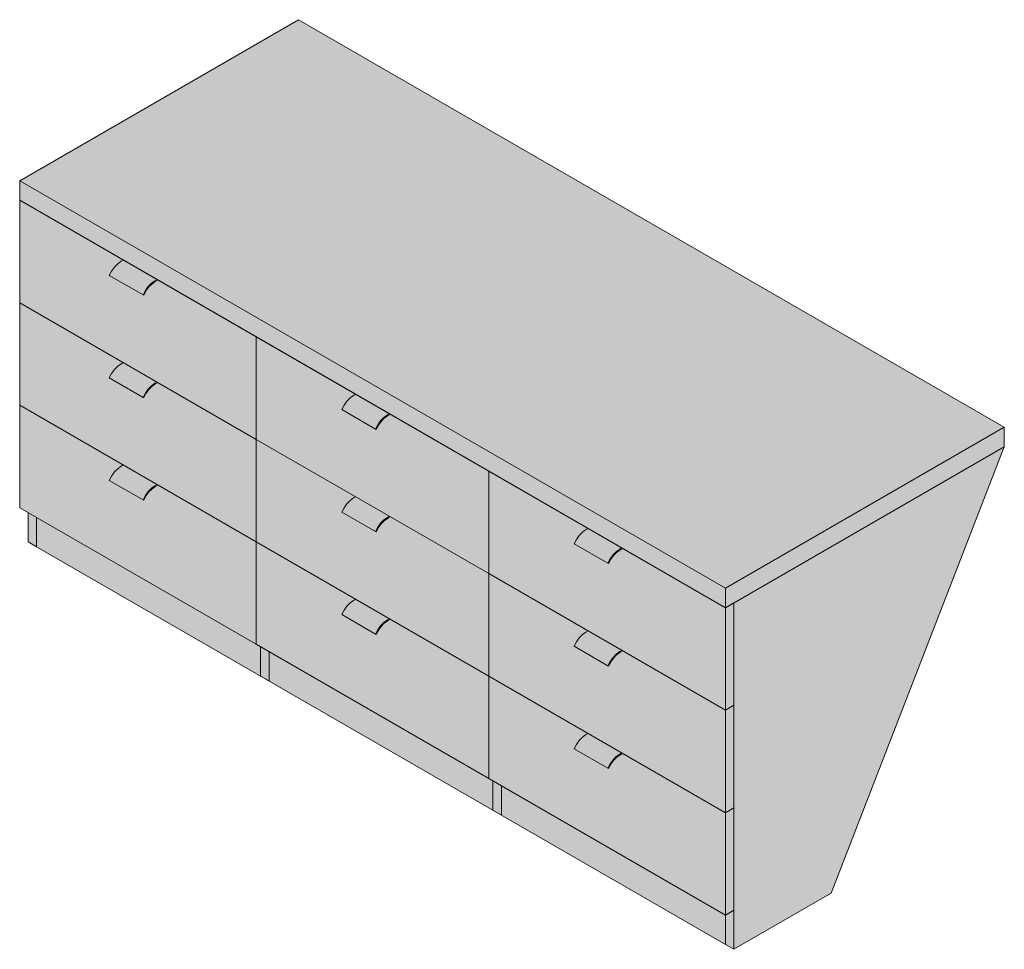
# Model space of a CAD drawing. Header units: centimetres. Extents: x 24498 to 26935, y -4082 to 11853.
# Tile 1 of 4: x 24498 to 24663, y -4082 to -3927. Entities that reach past the tile are written whole.
import ezdxf

# ---------------------------------------------------------------- set-up
doc = ezdxf.new("R2010")
doc.units = ezdxf.units.CM
doc.layers.add('A-GENM', color=13, linetype='Continuous', lineweight=18)

# ---------------------------------------------------------------- blocks, each defined once
blk = doc.blocks.new('FURN_Med_E25-S-10 - E25-S-10-9188936-E25-S-10-1')
at = {"layer": 'A-GENM'}
for points in [[(24616.15, -4021.82), (24662.81, -3994.88), (24544.72, -3926.7), (24498.06, -3953.64), (24600.18, -4012.6)], [(24616.15, -4025.09), (24616.15, -4021.82), (24498.06, -3953.64), (24498.06, -3956.91), (24610.49, -4021.82)], [(24537.66, -3996.92), (24537.66, -3979.77), (24521.05, -3970.18), (24521.05, -3970.34), (24520.69, -3970.54), (24520.11, -3970.97), (24519.57, -3971.55), (24519.19, -3972.09), (24518.83, -3972.77), (24518.71, -3972.75), (24513.05, -3969.49), (24513.43, -3968.75), (24513.91, -3968.09), (24514.46, -3967.53), (24515.03, -3967.12), (24515.39, -3966.91), (24498.06, -3956.91), (24498.06, -3974.06), (24537.51, -3996.83)], [(24518.71, -3972.75), (24519.09, -3972.02), (24519.57, -3971.36), (24520.11, -3970.8), (24520.69, -3970.38), (24515.03, -3967.12), (24514.46, -3967.53), (24513.91, -3968.09), (24513.43, -3968.75), (24513.05, -3969.49), (24517.45, -3972.02)], [(24520.69, -3970.38), (24521.05, -3970.18), (24515.39, -3966.91), (24515.03, -3967.12), (24516.63, -3968.03)], [(24518.83, -3972.77), (24519.23, -3972.02), (24519.74, -3971.36), (24520.25, -3970.86), (24520.85, -3970.45), (24521.05, -3970.34), (24521.05, -3970.18), (24520.46, -3970.54), (24520.11, -3970.8), (24519.49, -3971.46), (24519.06, -3972.09), (24518.71, -3972.75)], [(24537.66, -4014.06), (24537.66, -3996.92), (24521.05, -3987.32), (24521.05, -3987.49), (24520.69, -3987.69), (24520.11, -3988.12), (24519.57, -3988.7), (24519.19, -3989.23), (24518.83, -3989.92), (24518.71, -3989.9), (24513.05, -3986.63), (24513.47, -3985.85), (24513.91, -3985.24), (24514.46, -3984.68), (24515.03, -3984.26), (24515.39, -3984.06), (24498.06, -3974.06), (24498.06, -3991.2), (24537.51, -4013.98)], [(24576.55, -4019.37), (24576.55, -4002.22), (24559.94, -3992.63), (24559.94, -3992.79), (24559.58, -3993), (24559, -3993.43), (24558.46, -3994.01), (24558.08, -3994.54), (24557.72, -3995.23), (24557.6, -3995.2), (24551.95, -3991.94), (24552.33, -3991.21), (24552.8, -3990.54), (24553.35, -3989.99), (24553.93, -3989.57), (24554.28, -3989.36), (24537.66, -3979.77), (24537.66, -3996.92), (24568.85, -4014.92)], [(24518.71, -3989.9), (24519.09, -3989.17), (24519.57, -3988.5), (24520.11, -3987.94), (24520.69, -3987.53), (24515.03, -3984.26), (24514.46, -3984.68), (24513.91, -3985.24), (24513.43, -3985.9), (24513.05, -3986.63), (24517.45, -3989.17)], [(24520.69, -3987.53), (24521.05, -3987.32), (24515.39, -3984.06), (24515.03, -3984.26), (24517.79, -3985.85)], [(24518.83, -3989.92), (24519.23, -3989.17), (24519.74, -3988.5), (24520.25, -3988.01), (24520.85, -3987.6), (24521.05, -3987.49), (24521.05, -3987.32), (24520.46, -3987.69), (24520.11, -3987.94), (24519.49, -3988.61), (24519.06, -3989.23), (24518.71, -3989.9)], [(24557.6, -3995.2), (24557.98, -3994.47), (24558.46, -3993.81), (24559, -3993.25), (24559.58, -3992.83), (24553.93, -3989.57), (24553.35, -3989.99), (24552.8, -3990.54), (24552.33, -3991.21), (24551.95, -3991.94), (24553.93, -3993.08)], [(24559.58, -3992.83), (24559.94, -3992.63), (24554.28, -3989.36), (24553.93, -3989.57), (24558.4, -3992.15)], [(24537.66, -4031.21), (24537.66, -4014.06), (24521.05, -4004.47), (24521.05, -4004.63), (24520.69, -4004.84), (24520.11, -4005.26), (24519.57, -4005.85), (24519.19, -4006.38), (24518.83, -4007.07), (24518.71, -4007.04), (24513.05, -4003.78), (24513.43, -4003.05), (24513.91, -4002.38), (24514.46, -4001.83), (24515.03, -4001.41), (24515.39, -4001.2), (24498.06, -3991.2), (24498.06, -4008.35), (24537.51, -4031.12)], [(24557.72, -3995.23), (24558.12, -3994.47), (24558.63, -3993.81), (24559.13, -3993.32), (24559.58, -3993), (24559.94, -3992.79), (24559.94, -3992.63), (24559.36, -3993), (24559, -3993.25), (24558.4, -3993.89), (24557.95, -3994.54), (24557.6, -3995.2)], [(24616.15, -4025.09), (24662.81, -3998.15), (24662.81, -3994.88), (24616.15, -4021.82)], [(24576.55, -4036.52), (24576.55, -4019.37), (24559.94, -4009.78), (24559.94, -4009.94), (24559.58, -4010.14), (24559, -4010.57), (24558.46, -4011.15), (24558.08, -4011.69), (24557.72, -4012.37), (24557.6, -4012.35), (24551.95, -4009.09), (24552.33, -4008.35), (24552.8, -4007.69), (24553.35, -4007.13), (24553.93, -4006.72), (24554.28, -4006.51), (24537.66, -3996.92), (24537.66, -4014.06), (24568.85, -4032.07)], [(24617.57, -4082.24), (24633.83, -4072.85), (24662.81, -3998.15), (24617.57, -4024.27), (24617.57, -4075.71)], [(24518.71, -4007.04), (24519.09, -4006.31), (24519.65, -4005.57), (24520.11, -4005.09), (24520.69, -4004.67), (24515.03, -4001.41), (24514.46, -4001.83), (24513.91, -4002.38), (24513.43, -4003.05), (24513.05, -4003.78), (24517.45, -4006.31)], [(24520.69, -4004.67), (24521.05, -4004.47), (24515.39, -4001.2), (24515.03, -4001.41), (24517.03, -4002.56)], [(24616.15, -4042.23), (24616.15, -4025.09), (24598.83, -4015.08), (24598.83, -4015.25), (24598.47, -4015.45), (24597.89, -4015.88), (24597.35, -4016.46), (24596.97, -4016.99), (24596.61, -4017.68), (24596.49, -4017.66), (24590.84, -4014.39), (24591.22, -4013.66), (24591.69, -4013), (24592.24, -4012.44), (24592.82, -4012.02), (24593.17, -4011.82), (24576.55, -4002.22), (24576.55, -4019.37), (24606.04, -4036.39)], [(24518.83, -4007.07), (24519.23, -4006.31), (24519.74, -4005.65), (24520.25, -4005.15), (24520.85, -4004.75), (24521.05, -4004.63), (24521.05, -4004.47), (24520.46, -4004.84), (24520.11, -4005.09), (24519.49, -4005.75), (24519.06, -4006.38), (24518.71, -4007.04)], [(24557.6, -4012.35), (24557.98, -4011.62), (24558.46, -4010.96), (24559, -4010.4), (24559.58, -4009.98), (24553.93, -4006.72), (24553.35, -4007.13), (24552.8, -4007.69), (24552.33, -4008.35), (24551.95, -4009.09), (24553.93, -4010.23)], [(24559.58, -4009.98), (24559.94, -4009.78), (24554.28, -4006.51), (24553.93, -4006.72), (24558.4, -4009.3)], [(24500.89, -4014.88), (24500.89, -4009.98), (24499.48, -4009.16), (24499.48, -4014.06)], [(24616.15, -4081.42), (24616.15, -4076.53), (24500.89, -4009.98), (24500.89, -4014.88), (24607.67, -4076.53)], [(24557.72, -4012.37), (24558.12, -4011.62), (24558.63, -4010.96), (24559.13, -4010.47), (24559.58, -4010.14), (24559.94, -4009.94), (24559.94, -4009.78), (24559.36, -4010.14), (24559, -4010.4), (24558.4, -4011.04), (24557.95, -4011.69), (24557.6, -4012.35)], [(24596.49, -4017.66), (24596.87, -4016.93), (24597.35, -4016.26), (24597.89, -4015.71), (24598.47, -4015.29), (24592.82, -4012.02), (24592.24, -4012.44), (24591.69, -4013), (24591.22, -4013.66), (24590.84, -4014.39), (24595.23, -4016.93)], [(24598.47, -4015.29), (24598.83, -4015.08), (24593.17, -4011.82), (24592.82, -4012.02)], [(24576.55, -4053.66), (24576.55, -4036.52), (24559.94, -4026.92), (24559.94, -4027.09), (24559.58, -4027.29), (24559, -4027.72), (24558.46, -4028.3), (24558.08, -4028.83), (24557.72, -4029.52), (24557.6, -4029.5), (24551.95, -4026.23), (24552.33, -4025.5), (24552.8, -4024.84), (24553.35, -4024.28), (24553.93, -4023.86), (24554.28, -4023.66), (24537.66, -4014.06), (24537.66, -4031.21), (24561.55, -4045)], [(24596.61, -4017.68), (24597.02, -4016.93), (24597.52, -4016.26), (24598.04, -4015.77), (24598.63, -4015.36), (24598.83, -4015.25), (24598.83, -4015.08), (24598.25, -4015.45), (24597.89, -4015.71), (24597.27, -4016.37), (24596.84, -4016.99), (24596.49, -4017.66)], [(24616.15, -4059.38), (24616.15, -4042.23), (24598.83, -4032.23), (24598.83, -4032.39), (24598.47, -4032.6), (24597.89, -4033.03), (24597.35, -4033.61), (24596.97, -4034.14), (24596.61, -4034.83), (24596.49, -4034.8), (24590.84, -4031.54), (24591.22, -4030.81), (24591.69, -4030.14), (24592.24, -4029.59), (24592.82, -4029.17), (24593.17, -4028.96), (24576.55, -4019.37), (24576.55, -4036.52), (24606.04, -4053.54)], [(24557.6, -4029.5), (24557.98, -4028.77), (24558.46, -4028.1), (24559, -4027.54), (24559.58, -4027.13), (24553.93, -4023.86), (24553.35, -4024.28), (24552.8, -4024.84), (24552.33, -4025.5), (24551.95, -4026.23), (24553.93, -4027.37)], [(24559.58, -4027.13), (24559.94, -4026.92), (24554.28, -4023.66), (24553.93, -4023.86), (24558.4, -4026.45)], [(24616.15, -4042.23), (24617.57, -4041.42), (24617.57, -4024.27), (24616.15, -4025.09), (24616.15, -4040.6)], [(24557.72, -4029.52), (24558.12, -4028.77), (24558.63, -4028.1), (24559.13, -4027.62), (24559.58, -4027.29), (24559.94, -4027.09), (24559.94, -4026.92), (24559.36, -4027.29), (24559, -4027.54), (24558.4, -4028.18), (24557.95, -4028.83), (24557.6, -4029.5)], [(24596.49, -4034.8), (24596.87, -4034.07), (24597.35, -4033.41), (24597.89, -4032.85), (24598.47, -4032.43), (24592.82, -4029.17), (24592.24, -4029.59), (24591.69, -4030.14), (24591.22, -4030.81), (24590.84, -4031.54), (24595.23, -4034.07)], [(24598.47, -4032.43), (24598.83, -4032.23), (24593.17, -4028.96), (24592.82, -4029.17)], [(24596.61, -4034.83), (24597.02, -4034.07), (24597.52, -4033.41), (24598.04, -4032.91), (24598.63, -4032.51), (24598.83, -4032.39), (24598.83, -4032.23), (24598.25, -4032.6), (24597.89, -4032.85), (24597.27, -4033.51), (24596.84, -4034.14), (24596.49, -4034.8)], [(24616.15, -4076.53), (24616.15, -4059.38), (24598.83, -4049.38), (24598.83, -4049.54), (24598.47, -4049.74), (24597.89, -4050.17), (24597.35, -4050.75), (24596.97, -4051.29), (24596.61, -4051.97), (24596.49, -4051.95), (24590.84, -4048.69), (24591.22, -4047.95), (24591.69, -4047.29), (24592.24, -4046.73), (24592.82, -4046.32), (24593.17, -4046.11), (24576.55, -4036.52), (24576.55, -4053.66), (24611.91, -4074.08)], [(24616.15, -4059.38), (24617.57, -4058.56), (24617.57, -4041.42), (24616.15, -4042.23), (24616.15, -4057.75)], [(24598.47, -4049.58), (24598.83, -4049.38), (24593.17, -4046.11), (24592.82, -4046.32)], [(24596.49, -4051.95), (24596.87, -4051.22), (24597.35, -4050.56), (24597.89, -4050), (24598.47, -4049.58), (24592.82, -4046.32), (24592.24, -4046.73), (24591.69, -4047.29), (24591.22, -4047.95), (24590.84, -4048.69), (24595.23, -4051.22)], [(24596.61, -4051.97), (24597.02, -4051.22), (24597.52, -4050.56), (24598.04, -4050.06), (24598.63, -4049.65), (24598.83, -4049.54), (24598.83, -4049.38), (24598.25, -4049.74), (24597.89, -4050), (24597.27, -4050.66), (24596.84, -4051.29), (24596.49, -4051.95)], [(24616.15, -4076.53), (24617.57, -4075.71), (24617.57, -4058.56), (24616.15, -4059.38), (24616.15, -4075.71)], [(24617.57, -4082.24), (24617.57, -4075.71), (24616.15, -4076.53), (24616.15, -4081.42)]]:
    blk.add_hatch(color=256, dxfattribs=at).paths.add_polyline_path(points)
for p, q in [((24544.73, -3926.7), (24498.06, -3953.64)), ((24662.81, -3994.88), (24544.73, -3926.7)), ((24544.73, -3926.7), (24544.73, -3926.7)), ((24498.06, -3953.64), (24616.15, -4021.82)), ((24498.06, -3956.91), (24498.06, -3953.64)), ((24498.06, -3956.91), (24537.66, -3979.77)), ((24498.06, -3974.06), (24498.06, -3956.91)), ((24616.15, -4025.09), (24498.06, -3956.91)), ((24515.03, -3967.12), (24515.39, -3966.91)), ((24513.05, -3969.49), (24518.71, -3972.75)), ((24521.05, -3970.18), (24520.69, -3970.38)), ((24520.69, -3970.54), (24521.05, -3970.34)), ((24518.71, -3972.75), (24518.83, -3972.77)), ((24537.66, -3996.92), (24498.06, -3974.06)), ((24498.06, -3974.06), (24537.66, -3996.92)), ((24498.06, -3991.2), (24498.06, -3974.06)), ((24537.66, -3979.77), (24576.55, -4002.22)), ((24537.66, -3979.77), (24537.66, -3996.92)), ((24537.66, -3996.92), (24537.66, -3979.77)), ((24515.03, -3984.26), (24515.39, -3984.06)), ((24513.05, -3986.63), (24518.71, -3989.9)), ((24521.05, -3987.32), (24520.69, -3987.53)), ((24520.69, -3987.69), (24521.05, -3987.49)), ((24518.71, -3989.9), (24518.83, -3989.92)), ((24553.93, -3989.57), (24554.28, -3989.36)), ((24537.66, -4014.06), (24498.06, -3991.2)), ((24498.06, -3991.2), (24537.66, -4014.06)), ((24498.06, -4008.35), (24498.06, -3991.2)), ((24551.95, -3991.94), (24557.6, -3995.2)), ((24559.94, -3992.63), (24559.58, -3992.83)), ((24559.58, -3993), (24559.94, -3992.79)), ((24616.15, -4021.82), (24662.81, -3994.88)), ((24662.81, -3994.88), (24662.81, -3998.15)), ((24557.6, -3995.2), (24557.72, -3995.23)), ((24576.55, -4019.37), (24537.66, -3996.92)), ((24537.66, -3996.92), (24576.55, -4019.37)), ((24537.66, -3996.92), (24537.66, -4014.06)), ((24537.66, -4014.06), (24537.66, -3996.92)), ((24662.81, -3998.15), (24616.15, -4025.09)), ((24662.81, -3998.15), (24617.57, -4024.27)), ((24633.83, -4072.85), (24662.81, -3998.15)), ((24515.03, -4001.41), (24515.39, -4001.2)), ((24576.55, -4002.22), (24616.15, -4025.09)), ((24576.55, -4019.37), (24576.55, -4002.22)), ((24576.55, -4002.22), (24576.55, -4019.37)), ((24513.05, -4003.78), (24518.71, -4007.04)), ((24521.05, -4004.47), (24520.69, -4004.67)), ((24520.69, -4004.84), (24521.05, -4004.63)), ((24553.93, -4006.72), (24554.28, -4006.51)), ((24537.66, -4031.21), (24498.06, -4008.35)), ((24518.71, -4007.04), (24518.83, -4007.07)), ((24499.48, -4014.06), (24499.48, -4009.16)), ((24500.89, -4014.88), (24500.89, -4009.98)), ((24500.89, -4009.98), (24500.89, -4014.88)), ((24551.95, -4009.09), (24557.6, -4012.35)), ((24559.94, -4009.78), (24559.58, -4009.98)), ((24559.58, -4010.14), (24559.94, -4009.94)), ((24557.6, -4012.35), (24557.72, -4012.37)), ((24592.82, -4012.02), (24593.17, -4011.82)), ((24499.48, -4014.06), (24500.89, -4014.88)), ((24616.15, -4081.42), (24500.89, -4014.88)), ((24576.55, -4036.52), (24537.66, -4014.06)), ((24537.66, -4014.06), (24576.55, -4036.52)), ((24537.66, -4014.06), (24537.66, -4031.21)), ((24537.66, -4031.21), (24537.66, -4014.06)), ((24590.84, -4014.39), (24596.49, -4017.66)), ((24598.83, -4015.08), (24598.47, -4015.29)), ((24598.47, -4015.45), (24598.83, -4015.25)), ((24596.49, -4017.66), (24596.61, -4017.68)), ((24616.15, -4042.23), (24576.55, -4019.37)), ((24576.55, -4019.37), (24616.15, -4042.23)), ((24576.55, -4036.52), (24576.55, -4019.37)), ((24576.55, -4019.37), (24576.55, -4036.52)), ((24616.15, -4025.09), (24616.15, -4021.82)), ((24553.93, -4023.86), (24554.28, -4023.66)), ((24616.15, -4025.09), (24617.57, -4024.27)), ((24617.57, -4024.27), (24617.57, -4041.42)), ((24617.57, -4024.27), (24617.57, -4082.24)), ((24551.95, -4026.23), (24557.6, -4029.5)), ((24616.15, -4042.23), (24616.15, -4025.09)), ((24559.94, -4026.92), (24559.58, -4027.13)), ((24559.58, -4027.29), (24559.94, -4027.09)), ((24557.6, -4029.5), (24557.72, -4029.52)), ((24592.82, -4029.17), (24593.17, -4028.96)), ((24576.55, -4053.66), (24537.66, -4031.21)), ((24538.37, -4036.52), (24538.37, -4031.62)), ((24539.78, -4032.43), (24539.78, -4037.33)), ((24590.84, -4031.54), (24596.49, -4034.8)), ((24598.83, -4032.23), (24598.47, -4032.43)), ((24598.47, -4032.6), (24598.83, -4032.39)), ((24596.49, -4034.8), (24596.61, -4034.83)), ((24538.37, -4036.52), (24539.78, -4037.33)), ((24616.15, -4059.38), (24576.55, -4036.52)), ((24576.55, -4036.52), (24616.15, -4059.38)), ((24576.55, -4053.66), (24576.55, -4036.52)), ((24576.55, -4036.52), (24576.55, -4053.66)), ((24617.57, -4041.42), (24616.15, -4042.23)), ((24616.15, -4042.23), (24617.57, -4041.42)), ((24616.15, -4059.38), (24616.15, -4042.23)), ((24617.57, -4041.42), (24617.57, -4058.56)), ((24592.82, -4046.32), (24593.17, -4046.11)), ((24590.84, -4048.69), (24596.49, -4051.95)), ((24598.83, -4049.38), (24598.47, -4049.58)), ((24598.47, -4049.74), (24598.83, -4049.54)), ((24596.49, -4051.95), (24596.61, -4051.97)), ((24616.15, -4076.53), (24576.55, -4053.66)), ((24577.26, -4058.97), (24577.26, -4054.07)), ((24578.67, -4054.89), (24578.67, -4059.79)), ((24577.26, -4058.97), (24578.67, -4059.79)), ((24617.57, -4058.56), (24616.15, -4059.38)), ((24616.15, -4059.38), (24617.57, -4058.56)), ((24616.15, -4076.53), (24616.15, -4059.38)), ((24617.57, -4058.56), (24617.57, -4075.71)), ((24617.57, -4082.24), (24633.83, -4072.85)), ((24617.57, -4075.71), (24616.15, -4076.53)), ((24616.15, -4081.42), (24616.15, -4076.53)), ((24616.15, -4081.42), (24616.15, -4076.53)), ((24616.15, -4081.42), (24617.57, -4082.24))]:
    blk.add_line(p, q, dxfattribs=at)
for points in [[(24513.05, -3969.49, 0), (24513.43, -3968.75, 0), (24513.91, -3968.09, 0), (24514.46, -3967.53, 0), (24515.03, -3967.12, 0)], [(24520.69, -3970.38, 0), (24520.11, -3970.8, 0), (24519.57, -3971.36, 0), (24519.09, -3972.02, 0), (24518.71, -3972.75, 0)], [(24518.83, -3972.77, 0), (24519.19, -3972.09, 0), (24519.64, -3971.46, 0), (24520.15, -3970.94, 0), (24520.69, -3970.54, 0)], [(24513.05, -3986.63, 0), (24513.43, -3985.9, 0), (24513.91, -3985.24, 0), (24514.46, -3984.68, 0), (24515.03, -3984.26, 0)], [(24520.69, -3987.53, 0), (24520.11, -3987.94, 0), (24519.57, -3988.5, 0), (24519.09, -3989.17, 0), (24518.71, -3989.9, 0)], [(24518.83, -3989.92, 0), (24519.19, -3989.23, 0), (24519.64, -3988.61, 0), (24520.15, -3988.08, 0), (24520.69, -3987.69, 0)], [(24551.95, -3991.94, 0), (24552.33, -3991.21, 0), (24552.8, -3990.54, 0), (24553.35, -3989.99, 0), (24553.93, -3989.57, 0)], [(24559.58, -3992.83, 0), (24559, -3993.25, 0), (24558.46, -3993.81, 0), (24557.98, -3994.47, 0), (24557.6, -3995.2, 0)], [(24557.72, -3995.23, 0), (24558.08, -3994.54, 0), (24558.53, -3993.91, 0), (24559.04, -3993.39, 0), (24559.58, -3993, 0)], [(24513.05, -4003.78, 0), (24513.43, -4003.05, 0), (24513.91, -4002.38, 0), (24514.46, -4001.83, 0), (24515.03, -4001.41, 0)], [(24520.69, -4004.67, 0), (24520.11, -4005.09, 0), (24519.57, -4005.65, 0), (24519.09, -4006.31, 0), (24518.71, -4007.04, 0)], [(24518.83, -4007.07, 0), (24519.19, -4006.38, 0), (24519.64, -4005.75, 0), (24520.15, -4005.23, 0), (24520.69, -4004.84, 0)], [(24551.95, -4009.09, 0), (24552.33, -4008.35, 0), (24552.8, -4007.69, 0), (24553.35, -4007.13, 0), (24553.93, -4006.72, 0)], [(24559.58, -4009.98, 0), (24559, -4010.4, 0), (24558.46, -4010.96, 0), (24557.98, -4011.62, 0), (24557.6, -4012.35, 0)], [(24557.72, -4012.37, 0), (24558.08, -4011.69, 0), (24558.53, -4011.06, 0), (24559.04, -4010.54, 0), (24559.58, -4010.14, 0)], [(24590.84, -4014.39, 0), (24591.22, -4013.66, 0), (24591.69, -4013, 0), (24592.24, -4012.44, 0), (24592.82, -4012.02, 0)], [(24598.47, -4015.29, 0), (24597.89, -4015.71, 0), (24597.35, -4016.26, 0), (24596.87, -4016.93, 0), (24596.49, -4017.66, 0)], [(24596.61, -4017.68, 0), (24596.97, -4016.99, 0), (24597.42, -4016.37, 0), (24597.93, -4015.84, 0), (24598.47, -4015.45, 0)], [(24551.95, -4026.23, 0), (24552.33, -4025.5, 0), (24552.8, -4024.84, 0), (24553.35, -4024.28, 0), (24553.93, -4023.86, 0)], [(24559.58, -4027.13, 0), (24559, -4027.54, 0), (24558.46, -4028.1, 0), (24557.98, -4028.77, 0), (24557.6, -4029.5, 0)], [(24557.72, -4029.52, 0), (24558.08, -4028.83, 0), (24558.53, -4028.21, 0), (24559.04, -4027.68, 0), (24559.58, -4027.29, 0)], [(24590.84, -4031.54, 0), (24591.22, -4030.81, 0), (24591.69, -4030.14, 0), (24592.24, -4029.59, 0), (24592.82, -4029.17, 0)], [(24598.47, -4032.43, 0), (24597.89, -4032.85, 0), (24597.35, -4033.41, 0), (24596.87, -4034.07, 0), (24596.49, -4034.8, 0)], [(24596.61, -4034.83, 0), (24596.97, -4034.14, 0), (24597.42, -4033.51, 0), (24597.93, -4032.99, 0), (24598.47, -4032.6, 0)], [(24590.84, -4048.69, 0), (24591.22, -4047.95, 0), (24591.69, -4047.29, 0), (24592.24, -4046.73, 0), (24592.82, -4046.32, 0)], [(24598.47, -4049.58, 0), (24597.89, -4050, 0), (24597.35, -4050.56, 0), (24596.87, -4051.22, 0), (24596.49, -4051.95, 0)], [(24596.61, -4051.97, 0), (24596.97, -4051.29, 0), (24597.42, -4050.66, 0), (24597.93, -4050.14, 0), (24598.47, -4049.74, 0)]]:
    blk.add_polyline3d(points, dxfattribs=at)

msp = doc.modelspace()

# ---------------------------------------------------------------- block references
at = {"layer": 'A-GENM'}
msp.add_blockref('FURN_Med_E25-S-10 - E25-S-10-9188936-E25-S-10-1', (0, 0), dxfattribs=at)

doc.saveas('drawing.dxf')
